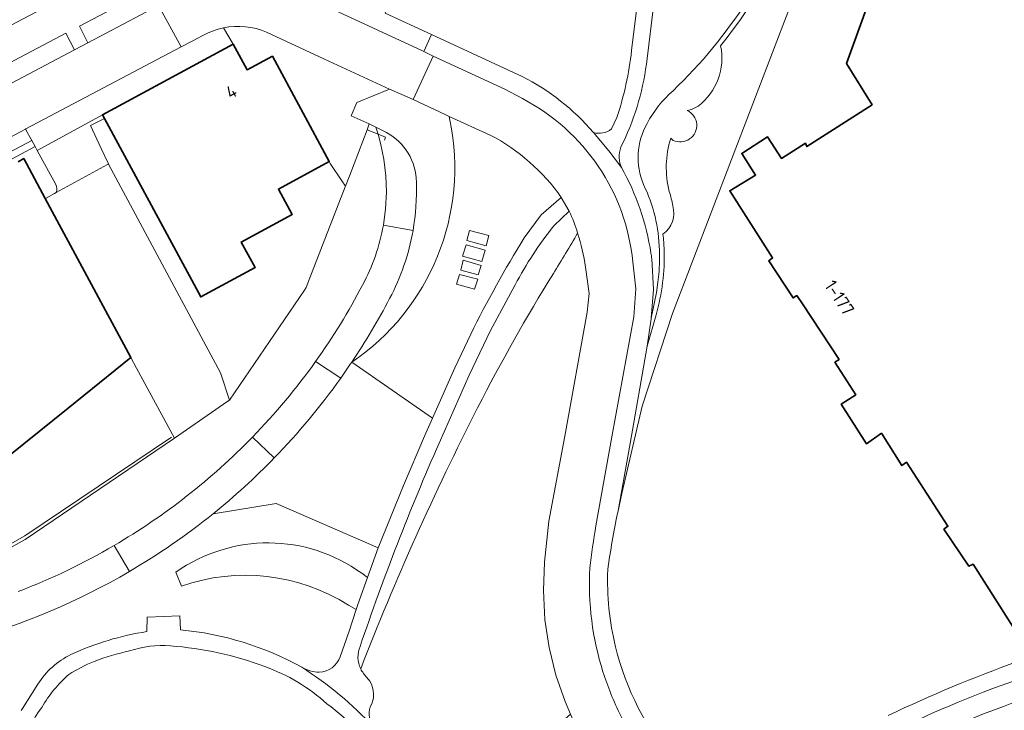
# Model space of a CAD drawing. Extents: x 150256 to 156914, y 461459 to 469481.
# Tile 209 of 256: x 154748 to 154852, y 463236 to 463309. Entities that reach past the tile are written whole.
import ezdxf
from ezdxf.enums import TextEntityAlignment as Align

# ---------------------------------------------------------------- set-up
doc = ezdxf.new("R2010")
doc.units = 0
doc.header["$LTSCALE"] = 0.75
for name, color, linetype, lineweight in [('B-RO-GR-BEPLANTING_CULTUUR_BOSPLANTSOEN-GV', 251, 'CONTINUOUS', 18), ('B-RO-GR-BEPLANTING_CULTUUR_HEESTERS-GV', 251, 'CONTINUOUS', 18), ('B-RO-GR-GROENVOORZIENING-GV', 251, 'CONTINUOUS', 18), ('B-RO-GR-HAAG-GV', 251, 'CONTINUOUS', 13), ('B-RO-IE-TERREINAFSCHEIDING_KUNSTMATIG_HEKWERK-G', 251, 'IE-TERREINAFSCHEIDING-KUNSTMATIG', 18), ('B-RO-IE-TERREINAFSCHEIDING_KUNSTMATIG_MUUR-G', 251, 'IE-TERREINAFSCHEIDING-KUNSTMATIG-DICHT', 18), ('B-RO-OG-BEBOUWING-GV', 6, 'CONTINUOUS', 35), ('B-RO-OG-BEBOUWING-T18', 1, 'CONTINUOUS', 18), ('B-RO-OG-TERREIN_CULTUURSCHEIDING-GV', 251, 'CONTINUOUS', 18), ('B-RO-VH-VERHARDING_ASFALT-GV', 251, 'CONTINUOUS', 18), ('B-RO-VH-VERHARDING_BETON-GV', 251, 'CONTINUOUS', 18), ('B-RO-VH-VERHARDING_STRAATBAKSTEEN-GV', 251, 'CONTINUOUS', 18), ('B-RO-VH-VERHARDING_TEGEL-GV', 251, 'CONTINUOUS', 18)]:
    doc.layers.add(name, color=color, linetype=linetype, lineweight=lineweight)
doc.styles.add('NLCS-ISO-M200-T18', font='NLCS-ISO.ttf', dxfattribs={"height": 360})
doc.linetypes.add('IE-TERREINAFSCHEIDING-KUNSTMATIG', pattern='A,4,[82,NLCS.SHX,S=0.75,R=90,X=0,Y=0],4,-2', length=10)
doc.linetypes.add('IE-TERREINAFSCHEIDING-KUNSTMATIG-DICHT', pattern='A,8,-1,[82,NLCS.SHX,S=0.75,R=90,X=0,Y=0],-1', length=10)

msp = doc.modelspace()

# ---------------------------------------------------------------- linework, layer by layer
at = {"layer": 'B-RO-GR-BEPLANTING_CULTUUR_BOSPLANTSOEN-GV'}
msp.add_lwpolyline([(154786.486, 463287.039), (154786.717, 463288.778), (154786.804, 463290.53), (154786.745, 463292.284), (154786.541, 463294.026), (154786.193, 463295.746), (154785.919, 463296.688), (154785.704, 463297.43), (154784.987, 463297.797), (154784.784, 463297.139), (154782.927, 463292.348), (154782.47, 463291.17), (154782.442, 463291.098), (154778.674, 463281.456), (154778.313, 463280.434), (154778.124, 463280.156), (154770.161, 463268.487), (154769.994, 463268.372), (154764.35, 463264.435), (154748.478, 463253.688), (154740.138, 463249.077)], dxfattribs=at)
for points in [[(154784.284, 463280.686, 0.0800072), (154786.486, 463287.039)], [(154779.305, 463272.586, 0.034472), (154784.284, 463280.686)], [(154772.602, 463264.555, 0.0378819), (154779.305, 463272.586)], [(154757.921, 463253.054, 0.0676745), (154772.602, 463264.555)], [(154747.759, 463248.172, 0.0409424), (154757.921, 463253.054)]]:
    msp.add_lwpolyline(points, format="xyb", dxfattribs=at)
at = {"layer": 'B-RO-GR-BEPLANTING_CULTUUR_HEESTERS-GV'}
for points in [[(154815.407, 463277.533), (154814.462, 463274.211), (154812.669, 463263.893), (154811.341, 463256.56), (154811.781, 463258.575), (154813.933, 463267.839), (154817.17, 463277.676), (154831.769, 463315.816), (154840.388, 463337.2), (154842.053, 463342.224), (154842.221, 463342.73), (154841.969, 463343.107), (154841.85, 463343.298), (154841.736, 463343.491), (154841.628, 463343.688), (154841.525, 463343.888)], [(154793.552, 463298.166), (154793.471, 463298.577), (154793.039, 463298.774), (154789.652, 463300.356), (154788.436, 463300.886), (154787.152, 463301.467), (154783.687, 463300.057), (154783.084, 463298.627), (154784.987, 463297.797), (154785.704, 463297.43)], [(154785.704, 463297.43), (154786.829, 463296.855)], [(154786.829, 463296.855), (154785.704, 463297.43), (154785.919, 463296.688), (154786.193, 463295.746), (154786.541, 463294.026), (154786.745, 463292.284), (154786.804, 463290.53), (154786.717, 463288.778), (154786.486, 463287.039), (154789.633, 463286.463)], [(154817.237, 463296.034), (154816.963, 463296.259)], [(154816.963, 463296.259), (154817.237, 463296.034)], [(154789.633, 463286.463), (154786.486, 463287.039)], [(154815.766, 463284.396), (154815.776, 463283.262), (154815.726, 463282.13), (154815.616, 463281.001), (154815.446, 463279.881), (154814.883, 463277.162), (154814.877, 463277.096), (154814.462, 463274.211), (154815.407, 463277.533)], [(154779.305, 463272.586), (154781.963, 463270.801)], [(154781.963, 463270.801), (154779.305, 463272.586)], [(154774.92, 463262.348), (154772.602, 463264.555)], [(154772.602, 463264.555), (154774.92, 463262.348)], [(154757.921, 463253.054), (154759.545, 463250.296)], [(154759.545, 463250.296), (154757.921, 463253.054)]]:
    msp.add_lwpolyline(points, dxfattribs=at)
for points in [[(154830.52, 463321.881, -0.1168787), (154817.218, 463301.294)], [(154830.99, 463321.711, -0.084169), (154822.261, 463306.062)], [(154822.261, 463306.062, 0.084169), (154830.99, 463321.711)], [(154822.261, 463306.062, -0.2892746), (154819.869, 463299.661)], [(154819.869, 463299.661, 0.2892746), (154822.261, 463306.062)], [(154817.218, 463301.294, 0.0933456), (154814.457, 463297.81)], [(154818.725, 463299.188, -1.0005187), (154817.237, 463296.034)], [(154817.237, 463296.034, 1.0005187), (154818.725, 463299.188)], [(154819.869, 463299.661, -0.0832646), (154818.725, 463299.188)], [(154818.725, 463299.188, 0.0832646), (154819.869, 463299.661)], [(154783.127, 463272.487, 0.3030118), (154793.552, 463298.166)], [(154814.457, 463297.81, 0.2335106), (154814.081, 463291.352)], [(154786.829, 463296.855, -0.2716792), (154789.988, 463291.603)], [(154789.988, 463291.603, 0.2716792), (154786.829, 463296.855)], [(154816.963, 463296.259, 0.1389449), (154816.815, 463290.602)], [(154816.815, 463290.602, -0.1389449), (154816.963, 463296.259)], [(154789.988, 463291.603, -0.0531014), (154789.633, 463286.463)], [(154789.633, 463286.463, 0.0531014), (154789.988, 463291.603)], [(154814.081, 463291.352, -0.1082386), (154815.766, 463284.396)], [(154816.815, 463290.602, -0.0341037), (154817.187, 463289.075)], [(154817.187, 463289.075, 0.0341037), (154816.815, 463290.602)], [(154817.187, 463289.075, -0.3243395), (154816.146, 463286.087)], [(154816.146, 463286.087, 0.3243395), (154817.187, 463289.075)], [(154786.486, 463287.039, -0.0800072), (154784.284, 463280.686)], [(154789.633, 463286.463, -0.0787045), (154787.148, 463279.257)], [(154787.148, 463279.257, 0.0787045), (154789.633, 463286.463)], [(154816.146, 463286.087, -0.0244522), (154816.265, 463284.41)], [(154816.265, 463284.41, 0.0244522), (154816.146, 463286.087)], [(154816.265, 463284.41, -0.0802699), (154815.407, 463277.533)], [(154815.407, 463277.533, 0.0802699), (154816.265, 463284.41)], [(154784.284, 463280.686, -0.034472), (154779.305, 463272.586)], [(154787.148, 463279.257, -0.0273342), (154783.127, 463272.487)], [(154783.127, 463272.487, 0.0273342), (154787.148, 463279.257)], [(154779.305, 463272.586, -0.0378819), (154772.602, 463264.555)], [(154781.963, 463270.801, 0.0070385), (154783.127, 463272.487)], [(154774.92, 463262.348, 0.0379482), (154781.963, 463270.801)], [(154772.602, 463264.555, -0.0676745), (154757.921, 463253.054)], [(154768.427, 463256.427, 0.0302909), (154774.92, 463262.348)], [(154759.545, 463250.296, 0.0372411), (154768.427, 463256.427)], [(154757.921, 463253.054, -0.0409424), (154747.759, 463248.172)], [(154742.278, 463243.001, 0.064909), (154759.545, 463250.296)]]:
    msp.add_lwpolyline(points, format="xyb", dxfattribs=at)
at = {"layer": 'B-RO-GR-GROENVOORZIENING-GV'}
msp.add_lwpolyline([(154761.617, 463312.072), (154760.519, 463311.468), (154754.257, 463308.151), (154755.156, 463306.36), (154762.636, 463310.336), (154763.827, 463310.972), (154767.933, 463313.135), (154768.362, 463313.726)], dxfattribs=at)
for points in [[(154753.722, 463305.638), (154752.801, 463307.393), (154735.718, 463298.379), (154722.163, 463291.227), (154723.092, 463289.45), (154739.26, 463297.996)], [(154711.591, 463274.901), (154713.391, 463275.875), (154748.116, 463294.609), (154749.543, 463295.388), (154749.192, 463296.03), (154710.52, 463275.588)]]:
    msp.add_lwpolyline(points, close=True, dxfattribs=at)
at = {"layer": 'B-RO-GR-HAAG-GV'}
msp.add_lwpolyline([(154761.617, 463312.072), (154760.519, 463311.468), (154754.257, 463308.151), (154755.156, 463306.36), (154762.636, 463310.336)], dxfattribs=at)
for points in [[(154753.722, 463305.638), (154752.801, 463307.393), (154735.718, 463298.379), (154722.163, 463291.227), (154723.092, 463289.45), (154739.26, 463297.996)], [(154710.52, 463275.588), (154711.591, 463274.901), (154713.391, 463275.875), (154748.116, 463294.609), (154749.543, 463295.388), (154749.192, 463296.03)]]:
    msp.add_lwpolyline(points, close=True, dxfattribs=at)
at = {"layer": 'B-RO-IE-TERREINAFSCHEIDING_KUNSTMATIG_HEKWERK-G'}
for points in [[(154842.431, 463343.363), (154840.388, 463337.2), (154831.769, 463315.816), (154817.17, 463277.676), (154813.933, 463267.839), (154811.781, 463258.575), (154811.341, 463256.56)], [(154756.901, 463298.337), (154755.419, 463297.61)], [(154755.419, 463297.61), (154756.563, 463295.165)], [(154756.563, 463295.165), (154757.293, 463293.605)], [(154757.218, 463293.459), (154751.792, 463290.492)], [(154757.332, 463293.521), (154757.218, 463293.459)], [(154757.293, 463293.605), (154757.332, 463293.521)], [(154757.332, 463293.521), (154769.224, 463271.378)], [(154751.618, 463290.397), (154750.711, 463289.901)], [(154751.792, 463290.492), (154751.618, 463290.397)], [(154759.719, 463272.997), (154760.308, 463271.88), (154764.35, 463264.435)], [(154769.224, 463271.378), (154770.161, 463268.487)], [(154740.138, 463249.077), (154748.478, 463253.688), (154764.35, 463264.435)]]:
    msp.add_lwpolyline(points, dxfattribs=at)
at = {"layer": 'B-RO-IE-TERREINAFSCHEIDING_KUNSTMATIG_MUUR-G'}
for points in [[(154784.784, 463297.139), (154782.927, 463292.348)], [(154785.919, 463296.688), (154784.784, 463297.139)], [(154786.594, 463296.049), (154786.711, 463296.374), (154785.919, 463296.688)], [(154782.927, 463292.348), (154782.47, 463291.17)], [(154782.442, 463291.098), (154778.674, 463281.456)], [(154782.47, 463291.17), (154782.442, 463291.098)], [(154778.674, 463281.456), (154778.313, 463280.434)], [(154778.125, 463280.158), (154770.161, 463268.487)], [(154778.313, 463280.434), (154778.125, 463280.158)], [(154770.161, 463268.487), (154769.994, 463268.372)], [(154769.994, 463268.372), (154764.35, 463264.435)], [(154736.119, 463254.027), (154739.222, 463248.84), (154748.452, 463254.08), (154764.026, 463264.551)]]:
    msp.add_lwpolyline(points, dxfattribs=at)
at = {"layer": 'B-RO-OG-BEBOUWING-GV'}
for points in [[(154837.684, 463309.935), (154835.619, 463304.174), (154838.325, 463299.803), (154831.4, 463295.376), (154831.248, 463295.725), (154828.709, 463294.111), (154827.247, 463296.404), (154824.509, 463294.639), (154825.971, 463292.346), (154823.232, 463290.681), (154827.771, 463283.555), (154827.372, 463283.253), (154829.944, 463279.316), (154830.342, 463279.568), (154830.929, 463278.682), (154834.828, 463272.792), (154834.38, 463272.49), (154836.599, 463269.051), (154835.055, 463268.042), (154837.728, 463263.857), (154839.32, 463264.965), (154841.488, 463261.527), (154841.986, 463261.88), (154846.372, 463255.102), (154845.953, 463254.779), (154848.595, 463250.864), (154849.044, 463251.067), (154853.954, 463243.34)], [(154736.026, 463253.952), (154753.04, 463267.628), (154759.719, 463272.997), (154750.63, 463289.857), (154748.34, 463294.106), (154747.737, 463293.767)]]:
    msp.add_lwpolyline(points, dxfattribs=at)
msp.add_lwpolyline([(154770.564, 463306.233), (154756.683, 463298.741), (154756.901, 463298.337), (154767.12, 463279.42), (154772.884, 463282.531), (154771.42, 463285.244), (154776.814, 463288.155), (154775.35, 463290.868), (154780.746, 463293.78), (154774.712, 463304.96), (154772.032, 463303.513)], close=True, dxfattribs=at)
at = {"layer": 'B-RO-OG-TERREIN_CULTUURSCHEIDING-GV'}
for points in [[(154812.824, 463305.567), (154814.399, 463318.422), (154815.945, 463328.748), (154816.088, 463329.581), (154815.89, 463329.724), (154815.695, 463329.865), (154815.504, 463330.011), (154815.317, 463330.162), (154815.134, 463330.319), (154814.956, 463330.48)], [(154818.108, 463328.588), (154817.693, 463328.729), (154816.86, 463323.504), (154815.799, 463315.778), (154814.452, 463304.702)], [(154790.914, 463317.797), (154788.889, 463312.856), (154788.146, 463313.255), (154786.68, 463309.539), (154791.598, 463307.273), (154801.213, 463302.798)], [(154797.829, 463296.593), (154793.471, 463298.577), (154793.552, 463298.166)], [(154810.686, 463297.24), (154811.263, 463298.44)], [(154811.585, 463293.62), (154811.76, 463293.142)], [(154801.434, 463285.701), (154803.218, 463288.122), (154805.36, 463289.977)], [(154806.211, 463288.522), (154804.563, 463286.973)], [(154814.958, 463283.472), (154815.148, 463280.21), (154814.883, 463277.162), (154815.446, 463279.881), (154815.616, 463281.001), (154815.726, 463282.13), (154815.776, 463283.262), (154815.766, 463284.396)], [(154796.065, 463221.286), (154799.491, 463228.166), (154802.096, 463229.177), (154801.022, 463230.496), (154806.353, 463235.157), (154805.783, 463236.496), (154804.775, 463239.305), (154804.059, 463242.231), (154803.604, 463245.165), (154803.484, 463248.276), (154803.571, 463251.271), (154804.026, 463255.637), (154805.736, 463264.669), (154808.108, 463277.824), (154808.314, 463279.771), (154807.936, 463282.593)], [(154800.471, 463280.709), (154797.848, 463275.847), (154795.593, 463271.13), (154792.403, 463263.921)], [(154783.127, 463272.487), (154791.702, 463266.55), (154794.076, 463271.904), (154795.76, 463275.482)], [(154768.427, 463256.427), (154775.116, 463257.509), (154785.94, 463252.819), (154788.611, 463259.415), (154790.859, 463264.649), (154791.702, 463266.55), (154783.127, 463272.487)], [(154784.205, 463250.104), (154784.816, 463249.674), (154785.94, 463252.819), (154775.116, 463257.509), (154768.427, 463256.427)], [(154764.489, 463250.224), (154765.067, 463248.746)], [(154765.067, 463248.746), (154764.489, 463250.224)], [(154783.608, 463246.254), (154783.786, 463246.79), (154784.816, 463249.674), (154784.205, 463250.104)], [(154781.909, 463241.251), (154782.851, 463243.978), (154783.608, 463246.254), (154782.793, 463246.719)], [(154782.793, 463246.719), (154783.608, 463246.254)], [(154761.415, 463243.922), (154761.418, 463245.451), (154764.916, 463245.579), (154764.965, 463244.112)], [(154784.376, 463239.494), (154785.058, 463238.671)], [(154748.228, 463235.76), (154749.838, 463238.352)]]:
    msp.add_lwpolyline(points, dxfattribs=at)
for points in [[(154817.218, 463301.294, 0.1168787), (154830.52, 463321.881)], [(154811.263, 463298.44, 0.0492529), (154812.824, 463305.567)], [(154814.452, 463304.702, -0.0861118), (154811.913, 463295.817)], [(154801.213, 463302.798, -0.0987673), (154808.767, 463296.866)], [(154814.457, 463297.81, -0.0933456), (154817.218, 463301.294)], [(154793.552, 463298.166, -0.3030118), (154783.127, 463272.487)], [(154814.081, 463291.352, -0.2335106), (154814.457, 463297.81)], [(154805.36, 463289.977, 0.119529), (154797.829, 463296.593)], [(154808.767, 463296.866, 0.2448606), (154810.686, 463297.24)], [(154811.913, 463295.817, 0.1911895), (154811.585, 463293.62)], [(154811.76, 463293.142, -0.0872091), (154814.872, 463284.058)], [(154815.766, 463284.396, 0.1082386), (154814.081, 463291.352)], [(154807.097, 463286.202, 0.0275228), (154806.211, 463288.522)], [(154804.563, 463286.973, 0.0482644), (154800.471, 463280.709)], [(154804.517, 463281.899, 0.0074175), (154807.097, 463286.202)], [(154807.097, 463286.202, -0.0074175), (154804.517, 463281.899)], [(154807.936, 463282.593, 0.040782), (154807.097, 463286.202)], [(154795.76, 463275.482, -0.0227105), (154801.434, 463285.701)], [(154814.872, 463284.058, -0.006682), (154814.958, 463283.472)], [(154796.489, 463267.672, -0.0208047), (154804.517, 463281.899)], [(154804.517, 463281.899, 0.0208047), (154796.489, 463267.672)], [(154783.127, 463272.487, -0.0070385), (154781.963, 463270.801)], [(154781.963, 463270.801, -0.0379482), (154774.92, 463262.348)], [(154784.084, 463239.968, -0.0255991), (154796.489, 463267.672)], [(154796.489, 463267.672, 0.0255991), (154784.084, 463239.968)], [(154792.403, 463263.921, 0.0217059), (154784.021, 463242.359)], [(154774.92, 463262.348, -0.0302909), (154768.427, 463256.427)], [(154768.427, 463256.427, -0.0372411), (154759.545, 463250.296)], [(154784.205, 463250.104, 0.3215661), (154764.489, 463250.224)], [(154764.489, 463250.224, -0.3215661), (154784.205, 463250.104)], [(154759.545, 463250.296, -0.064909), (154742.278, 463243.001)], [(154765.067, 463248.746, -0.2292074), (154782.793, 463246.719)], [(154782.793, 463246.719, 0.2292074), (154765.067, 463248.746)], [(154753.35, 463241.484, -0.071154), (154761.415, 463243.922)], [(154764.965, 463244.112, -0.1035275), (154777.841, 463240.133)], [(154763.899, 463242.401, 0.1075984), (154759.569, 463241.873)], [(154773.905, 463240.21, 0.0740502), (154763.899, 463242.401)], [(154784.021, 463242.359, 0.2178925), (154784.084, 463239.968)], [(154749.838, 463238.352, -0.1390656), (154753.35, 463241.484)], [(154759.569, 463241.873, 0.0419747), (154755.799, 463240.749)], [(154779.686, 463239.615, 0.3049999), (154781.909, 463241.251)], [(154755.799, 463240.749, 0.0525345), (154753.139, 463239.369)], [(154780.504, 463236.26, 0.0994313), (154773.905, 463240.21)], [(154753.139, 463239.369, 0.0893402), (154750.272, 463235.88)], [(154777.841, 463240.133, 0.119133), (154779.686, 463239.615)], [(154784.084, 463239.968, 0.0468349), (154784.376, 463239.494)], [(154785.058, 463238.671, -0.2710361), (154785.1, 463235.926)], [(154786.618, 463229.969, 0.0795634), (154780.504, 463236.26)], [(154748.069, 463235.552, 0.0183826), (154748.228, 463235.76)], [(154750.272, 463235.88, 0.1716217), (154748.655, 463231.538)], [(154785.1, 463235.926, 0.2290045), (154785.436, 463233.795)]]:
    msp.add_lwpolyline(points, format="xyb", dxfattribs=at)
for points in [[(154795.636, 463286.487), (154797.659, 463285.944), (154797.402, 463284.856), (154795.343, 463285.425)], [(154796.93, 463283.183), (154794.875, 463283.762), (154795.288, 463284.963), (154797.284, 463284.392)], [(154794.697, 463282.263), (154794.949, 463283.31), (154796.86, 463282.758), (154796.539, 463281.755)], [(154796.163, 463280.247), (154794.261, 463280.791), (154794.55, 463281.787), (154796.498, 463281.295)]]:
    msp.add_lwpolyline(points, close=True, dxfattribs=at)
at = {"layer": 'B-RO-VH-VERHARDING_ASFALT-GV'}
for points in [[(154814.452, 463304.702), (154815.799, 463315.778), (154816.86, 463323.504), (154817.693, 463328.729), (154817.717, 463328.881), (154818.102, 463331.264), (154819.615, 463330.959), (154820.379, 463334.355), (154818.832, 463334.678)], [(154816.088, 463329.581), (154815.945, 463328.748), (154814.399, 463318.422), (154812.824, 463305.567)], [(154811.263, 463298.44), (154810.686, 463297.24)], [(154808.767, 463296.866), (154810.42, 463294.931), (154811.76, 463293.142), (154811.585, 463293.62)], [(154804.563, 463286.973), (154806.211, 463288.522), (154805.36, 463289.977), (154803.218, 463288.122), (154801.434, 463285.701)], [(154792.403, 463263.921), (154795.593, 463271.13), (154797.848, 463275.847), (154800.471, 463280.709)], [(154795.76, 463275.482), (154794.076, 463271.904), (154791.702, 463266.55), (154790.859, 463264.649), (154788.611, 463259.415), (154785.94, 463252.819), (154784.816, 463249.674), (154783.786, 463246.79), (154783.608, 463246.254), (154782.851, 463243.978), (154781.909, 463241.251)], [(154764.965, 463244.112), (154764.916, 463245.579), (154761.418, 463245.451), (154761.415, 463243.922)], [(154785.058, 463238.671), (154784.376, 463239.494)], [(154749.838, 463238.352), (154748.228, 463235.76)]]:
    msp.add_lwpolyline(points, dxfattribs=at)
for points in [[(154812.824, 463305.567, -0.0492529), (154811.263, 463298.44)], [(154811.913, 463295.817, 0.0861118), (154814.452, 463304.702)], [(154810.686, 463297.24, -0.2448606), (154808.767, 463296.866)], [(154811.585, 463293.62, -0.1911895), (154811.913, 463295.817)], [(154800.471, 463280.709, -0.0482644), (154804.563, 463286.973)], [(154801.434, 463285.701, 0.0227105), (154795.76, 463275.482)], [(154784.021, 463242.359, -0.0217059), (154792.403, 463263.921)], [(154761.415, 463243.922, 0.071154), (154753.35, 463241.484)], [(154777.841, 463240.133, 0.1035275), (154764.965, 463244.112)], [(154759.569, 463241.873, -0.1075984), (154763.899, 463242.401)], [(154763.899, 463242.401, -0.0740502), (154773.905, 463240.21)], [(154784.084, 463239.968, -0.2178925), (154784.021, 463242.359)], [(154753.35, 463241.484, 0.1390656), (154749.838, 463238.352)], [(154755.799, 463240.749, -0.0419747), (154759.569, 463241.873)], [(154781.909, 463241.251, -0.3049999), (154779.686, 463239.615)], [(154753.139, 463239.369, -0.0525345), (154755.799, 463240.749)], [(154773.905, 463240.21, -0.0994313), (154780.504, 463236.26)], [(154750.272, 463235.88, -0.0893402), (154753.139, 463239.369)], [(154777.841, 463240.133, -0.0669558), (154785.436, 463233.795)], [(154779.686, 463239.615, -0.119133), (154777.841, 463240.133)], [(154785.436, 463233.795, 0.0669558), (154777.841, 463240.133)], [(154784.376, 463239.494, -0.0468349), (154784.084, 463239.968)], [(154785.1, 463235.926, 0.2710361), (154785.058, 463238.671)], [(154780.504, 463236.26, -0.0795634), (154786.618, 463229.969)], [(154748.228, 463235.76, -0.0183826), (154748.069, 463235.552)], [(154748.655, 463231.538, -0.1716217), (154750.272, 463235.88)], [(154785.436, 463233.795, -0.2290045), (154785.1, 463235.926)]]:
    msp.add_lwpolyline(points, format="xyb", dxfattribs=at)
at = {"layer": 'B-RO-VH-VERHARDING_BETON-GV'}
for points in [[(154795.636, 463286.487), (154795.343, 463285.425), (154797.402, 463284.856), (154797.659, 463285.944)], [(154796.93, 463283.183), (154797.284, 463284.392), (154795.288, 463284.963), (154794.875, 463283.762)], [(154794.697, 463282.263), (154796.539, 463281.755), (154796.86, 463282.758), (154794.949, 463283.31)], [(154796.163, 463280.247), (154796.498, 463281.295), (154794.55, 463281.787), (154794.261, 463280.791)]]:
    msp.add_lwpolyline(points, close=True, dxfattribs=at)
at = {"layer": 'B-RO-VH-VERHARDING_STRAATBAKSTEEN-GV'}
for points in [[(154766.389, 463315.287), (154764.223, 463317.981), (154761.561, 463316.1), (154759.937, 463315.131), (154751.639, 463310.707), (154734.87, 463301.882), (154711.961, 463289.801), (154710.645, 463289.133), (154711.021, 463288.85), (154709.99, 463287.491), (154708.964, 463288.254), (154694.272, 463280.474), (154694.524, 463276.627), (154705.69, 463282.552), (154720.757, 463290.469), (154721.684, 463288.745), (154721.696, 463288.71), (154721.79, 463288.757), (154723.092, 463289.45)], [(154775.093, 463316.038), (154773.803, 463313.32), (154776.113, 463312.295), (154790.558, 463305.564), (154790.773, 463305.458), (154791.598, 463307.273), (154786.68, 463309.539)], [(154768.888, 463313.671), (154767.933, 463313.135), (154763.827, 463310.972), (154762.636, 463310.336), (154765.041, 463305.944), (154766.201, 463306.556), (154767.285, 463307.108)], [(154774.101, 463307.498), (154780.248, 463304.66), (154787.152, 463301.467), (154788.436, 463300.886), (154789.652, 463300.356), (154791.759, 463304.965), (154790.773, 463305.458), (154790.558, 463305.564), (154776.113, 463312.295), (154773.803, 463313.32)], [(154723.092, 463289.45), (154722.163, 463291.227), (154735.718, 463298.379), (154752.801, 463307.393), (154753.722, 463305.638), (154755.156, 463306.36), (154754.257, 463308.151), (154760.519, 463311.468), (154761.617, 463312.072)], [(154680.811, 463261.53), (154688.286, 463265.466), (154700.447, 463271.862), (154709.235, 463276.413), (154731.246, 463288.033), (154748.537, 463297.23), (154748.58, 463297.253), (154765.041, 463305.944), (154762.636, 463310.336), (154755.156, 463306.36), (154753.722, 463305.638), (154739.26, 463297.996), (154723.092, 463289.45), (154721.79, 463288.757), (154721.696, 463288.71), (154721.684, 463288.745), (154706.617, 463280.799), (154706.431, 463280.678), (154694.907, 463274.613)], [(154767.285, 463307.108), (154766.201, 463306.556), (154765.041, 463305.944), (154748.58, 463297.253), (154748.537, 463297.23), (154749.192, 463296.03), (154749.543, 463295.388), (154749.771, 463294.971), (154756.683, 463298.741), (154770.564, 463306.233), (154769.537, 463307.963)], [(154769.537, 463307.963), (154770.564, 463306.233), (154772.032, 463303.513), (154774.712, 463304.96), (154780.746, 463293.78), (154780.852, 463293.583), (154782.082, 463291.749), (154782.47, 463291.17), (154782.927, 463292.348), (154784.784, 463297.139), (154784.987, 463297.797), (154783.084, 463298.627), (154783.687, 463300.057), (154787.152, 463301.467)], [(154787.152, 463301.467), (154780.248, 463304.66), (154774.101, 463307.498)], [(154801.213, 463302.798), (154791.598, 463307.273), (154790.773, 463305.458), (154791.759, 463304.965), (154799.383, 463301.456), (154801.24, 463300.458)], [(154801.24, 463300.458), (154799.383, 463301.456), (154791.759, 463304.965), (154789.652, 463300.356), (154793.039, 463298.774), (154793.471, 463298.577)], [(154751.792, 463290.492), (154757.218, 463293.459), (154757.332, 463293.521), (154757.293, 463293.605), (154756.563, 463295.165), (154755.419, 463297.61), (154756.901, 463298.337), (154756.683, 463298.741), (154749.771, 463294.971), (154751.74, 463291.366)], [(154793.471, 463298.577), (154797.829, 463296.593)], [(154811.76, 463293.142), (154810.42, 463294.931), (154808.767, 463296.866)], [(154805.36, 463289.977), (154806.211, 463288.522)], [(154812.945, 463283.131), (154813.27, 463280.291), (154813.071, 463277.302), (154810.718, 463264.577), (154809.039, 463255.16)], [(154809.039, 463255.16), (154810.718, 463264.577), (154813.071, 463277.302), (154813.27, 463280.291), (154812.945, 463283.131)], [(154811.341, 463256.56), (154812.669, 463263.893), (154814.462, 463274.211), (154814.877, 463277.096), (154814.883, 463277.162), (154815.148, 463280.21), (154814.958, 463283.472)], [(154807.936, 463282.593), (154808.314, 463279.771), (154808.108, 463277.824), (154805.736, 463264.669), (154804.026, 463255.637), (154803.571, 463251.271), (154803.484, 463248.276), (154803.604, 463245.165), (154804.059, 463242.231), (154804.775, 463239.305), (154805.783, 463236.496), (154806.353, 463235.157), (154806.721, 463234.291), (154810.696, 463227.981), (154820.629, 463215.96), (154826.01, 463218.455), (154833.192, 463221.785), (154837.351, 463223.714), (154842.012, 463225.875), (154847.709, 463228.517), (154850.758, 463229.765), (154851.159, 463229.935)], [(154830.132, 463227.398), (154829.639, 463227.133), (154830.674, 463225.353), (154834.47, 463227.559), (154838.785, 463229.941), (154843.185, 463232.173), (154847.674, 463234.186), (154850.159, 463235.195), (154852.248, 463235.995), (154853.505, 463236.457), (154855.194, 463237.048), (154857.314, 463237.755), (154877.848, 463243.605), (154877.093, 463245.782), (154873.017, 463244.564), (154862.004, 463241.293)], [(154858.006, 463232.58), (154865.988, 463235.326), (154866.58, 463235.488), (154873.017, 463237.253), (154873.28, 463237.331), (154879.391, 463239.151), (154877.848, 463243.605), (154857.314, 463237.755), (154855.194, 463237.048), (154853.505, 463236.457), (154852.248, 463235.995), (154850.159, 463235.195), (154847.674, 463234.186), (154843.185, 463232.173), (154838.785, 463229.941), (154834.47, 463227.559), (154830.674, 463225.353)]]:
    msp.add_lwpolyline(points, dxfattribs=at)
for points in [[(154774.101, 463307.498, 0.1557747), (154769.537, 463307.963)], [(154769.537, 463307.963, -0.1557747), (154774.101, 463307.498)], [(154767.285, 463307.108, -0.0802671), (154769.537, 463307.963)], [(154769.537, 463307.963, 0.0802671), (154767.285, 463307.108)], [(154808.767, 463296.866, 0.0987673), (154801.213, 463302.798)], [(154801.24, 463300.458, -0.2534389), (154812.945, 463283.131)], [(154812.945, 463283.131, 0.2534389), (154801.24, 463300.458)], [(154797.829, 463296.593, -0.119529), (154805.36, 463289.977)], [(154814.872, 463284.058, 0.0872091), (154811.76, 463293.142)], [(154751.74, 463291.366, -0.1967805), (154751.792, 463290.492)], [(154806.211, 463288.522, -0.0275228), (154807.097, 463286.202)], [(154807.097, 463286.202, -0.040782), (154807.936, 463282.593)], [(154814.958, 463283.472, 0.006682), (154814.872, 463284.058)], [(154810.285, 463250.48, -0.0154515), (154811.341, 463256.56)], [(154809.039, 463255.16, 0.0153701), (154808.38, 463250.672)], [(154808.38, 463250.672, -0.0153701), (154809.039, 463255.16)], [(154808.38, 463250.672, 0.0899576), (154809.783, 463239.656)], [(154809.783, 463239.656, -0.0899576), (154808.38, 463250.672)], [(154811.12, 463242.311, -0.0699063), (154810.285, 463250.48)], [(154817.368, 463230.092, -0.1170239), (154811.12, 463242.311)], [(154847.445, 463236.434, -0.0349431), (154862.004, 463241.293)], [(154862.004, 463241.293, 0.0349431), (154847.445, 463236.434)], [(154853.751, 463240.737, 0.0249285), (154840.035, 463235.033)], [(154809.783, 463239.656, 0.0201539), (154810.616, 463237.338)], [(154810.616, 463237.338, -0.0201539), (154809.783, 463239.656)], [(154810.616, 463237.338, 0.0413915), (154812.928, 463232.744)], [(154812.928, 463232.744, -0.0413915), (154810.616, 463237.338)], [(154830.132, 463227.398, -0.0443637), (154847.445, 463236.434)], [(154847.445, 463236.434, 0.0443637), (154830.132, 463227.398)]]:
    msp.add_lwpolyline(points, format="xyb", dxfattribs=at)
at = {"layer": 'B-RO-VH-VERHARDING_TEGEL-GV'}
msp.add_lwpolyline([(154749.192, 463296.03), (154748.537, 463297.23), (154731.246, 463288.033), (154709.235, 463276.413), (154710.52, 463275.588)], close=True, dxfattribs=at)

# ---------------------------------------------------------------- texts
at = {"layer": 'B-RO-OG-BEBOUWING-T18', "style": 'NLCS-ISO-M200-T18'}
for s, rotation, p in [('4', 28.3, (154770.357, 463301.197)), ('1-177', 303.5, (154834.873, 463279.338))]:
    msp.add_text(s, height=1.35, rotation=rotation, dxfattribs=at).set_placement(p, align=Align.MIDDLE)

doc.saveas('drawing.dxf')
